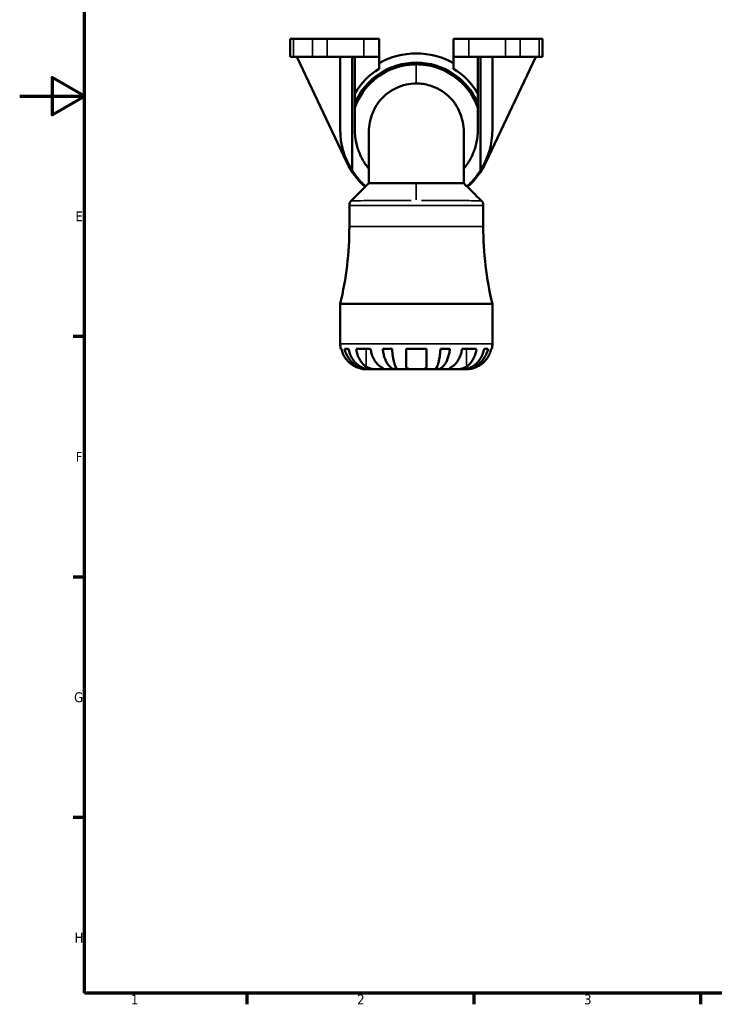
# Model space of a CAD drawing. Header units: millimetres. Extents: x 0 to 903, y 0 to 594.
# Tile 1 of 14: x 0 to 214, y 17 to 321. Entities that reach past the tile are written whole.
import ezdxf

# ---------------------------------------------------------------- set-up
doc = ezdxf.new("R2010")
doc.units = ezdxf.units.MM
for name, color, linetype, lineweight in [('Border (ANSI)', 7, 'Continuous', 70), ('Visible (ANSI)', 7, 'Continuous', 50), ('Visible Narrow (ANSI)', 7, 'Continuous', 35)]:
    doc.layers.add(name, color=color, linetype=linetype, lineweight=lineweight)
doc.styles.add('Note Text (ANSI)', font='tahoma.ttf')

# ---------------------------------------------------------------- blocks, each defined once
blk = doc.blocks.new('Borders Default Border')
at = {"layer": 'Border (ANSI)'}
for p, q in [((20, 222.75), (16.55, 222.75)), ((20, 148.5), (16.55, 148.5)), ((20, 74.25), (16.55, 74.25)), ((70.08, 20), (70.08, 16.55)), ((140.17, 20), (140.17, 16.55)), ((210.25, 20), (210.25, 16.55))]:
    blk.add_line(p, q, dxfattribs=at)
at = {"layer": 'Border (ANSI)', "flags": 128}
for points in [[(20, 20), (20, 574), (821, 574), (821, 20), (20, 20)], [(0, 297), (20, 297), (10, 302.77), (10, 291.23), (20, 297)]]:
    blk.add_lwpolyline(points, dxfattribs=at)
at = {"layer": 'Border (ANSI)', "char_height": 3.05, "attachment_point": 7, "style": 'Note Text (ANSI)'}
for s, insert in [('E', (17.21, 258.35)), ('F', (17.29, 184.1)), ('G', (16.81, 109.79)), ('H', (16.97, 35.6)), ('1', (34.35, 16.55)), ('2', (104.2, 16.55)), ('3', (174.26, 16.49))]:
    blk.add_mtext(s, dxfattribs=dict(at, insert=insert))

msp = doc.modelspace()

# ---------------------------------------------------------------- linework, layer by layer
at = {"layer": 'Visible (ANSI)'}
for p, q in [((83.459, 314.658), (84.535, 314.658)), ((83.459, 314.658), (83.459, 309.158)), ((90.397, 314.658), (84.535, 314.658)), ((90.397, 314.658), (94.948, 314.658)), ((106.279, 314.658), (94.948, 314.658)), ((106.279, 314.658), (110.959, 314.658)), ((110.959, 309.158), (110.959, 314.658)), ((133.959, 314.658), (138.639, 314.658)), ((133.959, 314.658), (133.959, 309.158)), ((138.639, 314.658), (149.969, 314.658)), ((149.969, 314.658), (154.52, 314.658)), ((154.52, 314.658), (160.382, 314.658)), ((160.382, 314.658), (161.459, 314.658)), ((161.459, 309.158), (161.459, 314.658)), ((84.535, 309.158), (83.459, 309.158)), ((84.535, 309.158), (90.397, 309.158)), ((85.606, 309.158), (100.987, 276.535)), ((94.948, 309.158), (90.397, 309.158)), ((94.948, 309.158), (106.279, 309.158)), ((98.959, 309.158), (98.959, 286.658)), ((102.668, 273.986), (102.668, 309.158)), ((103.459, 309.158), (103.459, 286.658)), ((110.959, 309.158), (106.279, 309.158)), ((110.959, 305.454), (110.959, 309.158)), ((133.959, 309.158), (133.959, 305.454)), ((138.639, 309.158), (133.959, 309.158)), ((149.969, 309.158), (138.639, 309.158)), ((141.459, 286.658), (141.459, 309.158)), ((142.249, 309.158), (142.249, 273.986)), ((143.93, 276.535), (159.311, 309.158)), ((145.959, 286.658), (145.959, 309.158)), ((154.52, 309.158), (149.969, 309.158)), ((160.382, 309.158), (154.52, 309.158)), ((161.459, 309.158), (160.382, 309.158)), ((107.801, 285.961), (107.801, 270.118)), ((137.117, 270.118), (137.117, 285.961)), ((101.779, 263.268), (101.779, 256.698)), ((143.139, 263.268), (143.139, 256.698)), ((98.959, 232.818), (145.959, 232.818)), ((98.959, 232.818), (98.959, 220.533)), ((145.959, 232.818), (145.959, 220.533)), ((99.331, 218.958), (99.118, 218.958)), ((101.548, 218.958), (100.34, 218.958)), ((108.332, 218.958), (103.878, 218.958)), ((115.005, 218.958), (112.089, 218.958)), ((125.609, 218.958), (119.309, 218.958)), ((132.828, 218.958), (129.912, 218.958)), ((141.039, 218.958), (136.585, 218.958)), ((144.577, 218.958), (143.369, 218.958)), ((145.799, 218.958), (145.586, 218.958)), ((116.02, 212.658), (116.02, 213.567)), ((128.897, 212.658), (128.897, 213.567)), ((106.834, 212.658), (107.839, 212.658)), ((107.839, 212.658), (107.839, 212.671)), ((107.839, 212.658), (108.222, 212.658)), ((108.222, 212.658), (111.41, 212.658)), ((111.41, 212.658), (116.02, 212.658)), ((116.02, 212.658), (116.944, 212.658)), ((116.944, 212.658), (122.459, 212.658)), ((122.459, 212.658), (127.973, 212.658)), ((127.973, 212.658), (128.897, 212.658)), ((128.897, 212.658), (133.507, 212.658)), ((133.507, 212.658), (136.695, 212.658)), ((136.695, 212.658), (137.078, 212.658)), ((137.078, 212.658), (137.078, 212.671)), ((137.078, 212.658), (138.084, 212.658))]:
    msp.add_line(p, q, dxfattribs=at)
for centre, radius, start, end in [((122.459, 286.658), 23.5, 60.70136, 119.29864), ((122.459, 286.658), 20.68, 23.25423, 156.74577), ((122.459, 286.658), 22.035, 121.46002, 149.57302), ((122.459, 286.658), 22.035, 30.42698, 58.53998), ((122.459, 286.658), 23.5, 180, 212.63243), ((122.459, 286.658), 23.5, 327.36757, 0), ((122.459, 286.658), 23.738, 205.2436, 228.2198), ((122.459, 286.658), 23.738, 311.7802, 334.7564), ((-0.74, 256.698), 102.519, 346.53021, 0), ((245.657, 256.698), 102.519, 180, 193.46979), ((106.834, 220.533), 7.875, 180, 191.53696), ((138.084, 220.533), 7.875, 348.46304, 0)]:
    msp.add_arc(centre, radius, start, end, dxfattribs=at)
for points, knots in [([(122.459, 306.816), (120.994, 306.816), (119.53, 306.656), (114.832, 305.616), (111.751, 304.062), (106.766, 299.725), (104.838, 296.978), (103.591, 293.757), (103.523, 293.575), (103.459, 293.392)], [-3.1415927, -3.1415927, -3.1415927, -3.1415927, -2.9236461, -2.9236461, -2.4255041, -2.4255041, -1.9402837, -1.9402837, -1.9113981, -1.9113981, -1.9113981, -1.9113981]), ([(141.458, 293.392), (141.398, 293.562), (141.336, 293.73), (140.226, 296.615), (138.583, 299.101), (134.226, 303.327), (131.434, 304.982), (126.49, 306.512), (124.474, 306.816), (122.459, 306.816)], [1.9113981, 1.9113981, 1.9113981, 1.9113981, 1.9381731, 1.9381731, 2.3714535, 2.3714535, 2.8415927, 2.8415927, 3.1415927, 3.1415927, 3.1415927, 3.1415927]), ([(107.801, 285.961), (107.802, 288.003), (108.206, 290.024), (109.887, 294.033), (111.297, 295.959), (114.878, 298.99), (117.065, 300.07), (120.389, 300.793), (121.424, 300.904), (122.459, 300.904)], [1.5232625, 1.5232625, 1.5232625, 1.5232625, 1.9402837, 1.9402837, 2.4255041, 2.4255041, 2.9236461, 2.9236461, 3.1415927, 3.1415927, 3.1415927, 3.1415927]), ([(122.459, 300.904), (123.883, 300.904), (125.308, 300.693), (128.81, 299.629), (130.796, 298.478), (133.936, 295.521), (135.142, 293.776), (136.716, 290.003), (137.114, 287.993), (137.116, 285.961)], [-3.1415927, -3.1415927, -3.1415927, -3.1415927, -2.8415927, -2.8415927, -2.3714535, -2.3714535, -1.9381731, -1.9381731, -1.5232625, -1.5232625, -1.5232625, -1.5232625]), ([(103.459, 286.658), (103.459, 285.251), (103.608, 283.968), (104.123, 281.522), (104.492, 280.359), (105.444, 278.114), (106.029, 277.038), (107.051, 275.524), (107.415, 275.037), (107.801, 274.569)], [-6.4632707, -6.4632707, -6.4632707, -6.4632707, -6.041163, -6.041163, -5.6190554, -5.6190554, -5.1969477, -5.1969477, -4.9863468, -4.9863468, -4.9863468, -4.9863468]), ([(137.116, 274.569), (137.502, 275.037), (137.866, 275.524), (138.888, 277.038), (139.473, 278.114), (140.425, 280.359), (140.794, 281.522), (141.309, 283.968), (141.459, 285.251), (141.459, 286.658)], [-1.4769239, -1.4769239, -1.4769239, -1.4769239, -1.266323, -1.266323, -0.8442153, -0.8442153, -0.4221077, -0.4221077, 0, 0, 0, 0]), ([(106.811, 269.126), (106.288, 269.593), (105.795, 270.074), (104.599, 271.346), (103.958, 272.14), (103.142, 273.266), (102.886, 273.645), (102.668, 273.986)], [12.15848046, 12.15848046, 12.15848046, 12.15848046, 12.43035208, 12.43035208, 12.87371026, 12.87371026, 13.11972529, 13.11972529, 13.11972529, 13.11972529]), ([(142.249, 273.986), (142.031, 273.645), (141.775, 273.266), (140.959, 272.14), (140.318, 271.346), (139.122, 270.074), (138.629, 269.593), (138.106, 269.126)], [7.52091466, 7.52091466, 7.52091466, 7.52091466, 7.76692968, 7.76692968, 8.21028787, 8.21028787, 8.48215948, 8.48215948, 8.48215948, 8.48215948]), ([(122.459, 270.103), (121.034, 270.103), (119.61, 270.103), (116.108, 270.104), (114.121, 270.106), (110.981, 270.11), (109.775, 270.112), (108.202, 270.116), (107.803, 270.119), (107.801, 270.118)], [0, 0, 0, 0, 0.3, 0.3, 0.7701391, 0.7701391, 1.2034195, 1.2034195, 1.6181794, 1.6181794, 1.6181794, 1.6181794]), ([(137.116, 270.118), (137.115, 270.119), (136.711, 270.116), (135.03, 270.112), (133.62, 270.109), (130.039, 270.105), (127.852, 270.104), (124.528, 270.103), (123.493, 270.103), (122.459, 270.103)], [4.6650059, 4.6650059, 4.6650059, 4.6650059, 5.0818763, 5.0818763, 5.5670968, 5.5670968, 6.0652388, 6.0652388, 6.2831853, 6.2831853, 6.2831853, 6.2831853]), ([(101.779, 263.268), (101.779, 263.401), (101.792, 263.535), (101.843, 263.787), (101.879, 263.905), (101.965, 264.119), (102.014, 264.215), (102.115, 264.383), (102.168, 264.456), (102.269, 264.583), (102.319, 264.637), (102.366, 264.684)], [-1.0175268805, -1.0175268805, -1.0175268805, -1.0175268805, -1.01737142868, -1.01737142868, -1.01721597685, -1.01721597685, -1.01706052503, -1.01706052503, -1.0169050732, -1.0169050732, -1.01674962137, -1.01674962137, -1.01674962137, -1.01674962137]), ([(142.551, 264.684), (142.598, 264.637), (142.648, 264.583), (142.749, 264.456), (142.802, 264.383), (142.903, 264.215), (142.952, 264.119), (143.038, 263.905), (143.074, 263.787), (143.125, 263.535), (143.139, 263.401), (143.139, 263.268)], [-6.84963099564, -6.84963099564, -6.84963099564, -6.84963099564, -6.84947558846, -6.84947558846, -6.84932018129, -6.84932018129, -6.84916477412, -6.84916477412, -6.84900936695, -6.84900936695, -6.84885395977, -6.84885395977, -6.84885395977, -6.84885395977]), ([(99.331, 218.958), (99.435, 218.456), (99.59, 217.966), (99.957, 217.083), (100.206, 216.611), (100.798, 215.731), (101.14, 215.323), (101.833, 214.634), (102.247, 214.291), (103.014, 213.783), (103.35, 213.594), (103.684, 213.436)], [0.14941001, 0.14941001, 0.14941001, 0.14941001, 0.29044502, 0.29044502, 0.43634177, 0.43634177, 0.58223851, 0.58223851, 0.72934673, 0.72934673, 0.83526259, 0.83526259, 0.83526259, 0.83526259]), ([(107.839, 212.658), (107.365, 212.658), (106.848, 212.706), (105.835, 212.914), (105.34, 213.073), (104.466, 213.446), (104.008, 213.694), (103.152, 214.283), (102.754, 214.625), (102.088, 215.312), (101.757, 215.721), (101.186, 216.602), (100.946, 217.074), (100.59, 217.96), (100.44, 218.453), (100.34, 218.958)], [3.5133937, 3.5133937, 3.5133937, 3.5133937, 3.6601181, 3.6601181, 3.8068425, 3.8068425, 3.9529976, 3.9529976, 4.0991526, 4.0991526, 4.2449679, 4.2449679, 4.3907831, 4.3907831, 4.5326305, 4.5326305, 4.5326305, 4.5326305]), ([(101.548, 218.958), (101.637, 218.453), (101.771, 217.96), (102.087, 217.074), (102.301, 216.602), (102.809, 215.721), (103.103, 215.312), (103.697, 214.625), (104.05, 214.283), (104.812, 213.694), (105.22, 213.446), (105.997, 213.073), (106.438, 212.914), (107.34, 212.706), (107.8, 212.658), (108.222, 212.658)], [0.1494024, 0.1494024, 0.1494024, 0.1494024, 0.2912498, 0.2912498, 0.4370651, 0.4370651, 0.5828803, 0.5828803, 0.7290354, 0.7290354, 0.8751905, 0.8751905, 1.0219149, 1.0219149, 1.1686392, 1.1686392, 1.1686392, 1.1686392]), ([(106.955, 213.436), (106.72, 213.594), (106.481, 213.783), (105.94, 214.291), (105.647, 214.634), (105.157, 215.323), (104.915, 215.731), (104.496, 216.611), (104.32, 217.083), (104.061, 217.966), (103.951, 218.456), (103.878, 218.958)], [3.89239507, 3.89239507, 3.89239507, 3.89239507, 3.99831093, 3.99831093, 4.14541915, 4.14541915, 4.2913159, 4.2913159, 4.43721264, 4.43721264, 4.57824766, 4.57824766, 4.57824766, 4.57824766]), ([(108.332, 218.958), (108.406, 218.456), (108.515, 217.966), (108.775, 217.083), (108.951, 216.611), (109.369, 215.731), (109.612, 215.323), (110.102, 214.634), (110.394, 214.291), (110.936, 213.783), (111.174, 213.594), (111.41, 213.436)], [0.14941001, 0.14941001, 0.14941001, 0.14941001, 0.29044502, 0.29044502, 0.43634177, 0.43634177, 0.58223851, 0.58223851, 0.72934673, 0.72934673, 0.83526259, 0.83526259, 0.83526259, 0.83526259]), ([(116.02, 212.658), (115.772, 212.658), (115.501, 212.706), (114.97, 212.914), (114.71, 213.073), (114.252, 213.446), (114.012, 213.694), (113.563, 214.283), (113.355, 214.625), (113.005, 215.312), (112.832, 215.721), (112.533, 216.602), (112.407, 217.074), (112.22, 217.96), (112.141, 218.453), (112.089, 218.958)], [3.5133937, 3.5133937, 3.5133937, 3.5133937, 3.6601181, 3.6601181, 3.8068425, 3.8068425, 3.9529976, 3.9529976, 4.0991526, 4.0991526, 4.2449679, 4.2449679, 4.3907831, 4.3907831, 4.5326305, 4.5326305, 4.5326305, 4.5326305]), ([(115.005, 218.958), (115.031, 218.453), (115.07, 217.96), (115.162, 217.074), (115.224, 216.602), (115.371, 215.721), (115.457, 215.312), (115.629, 214.625), (115.732, 214.283), (115.953, 213.694), (116.072, 213.446), (116.298, 213.073), (116.426, 212.914), (116.688, 212.706), (116.822, 212.658), (116.944, 212.658)], [0.1494024, 0.1494024, 0.1494024, 0.1494024, 0.2912498, 0.2912498, 0.4370651, 0.4370651, 0.5828803, 0.5828803, 0.7290354, 0.7290354, 0.8751905, 0.8751905, 1.0219149, 1.0219149, 1.1686392, 1.1686392, 1.1686392, 1.1686392]), ([(119.309, 213.436), (119.309, 213.594), (119.309, 213.783), (119.309, 214.291), (119.309, 214.634), (119.309, 215.323), (119.309, 215.731), (119.309, 216.611), (119.309, 217.083), (119.309, 217.966), (119.309, 218.456), (119.309, 218.958)], [3.89239507, 3.89239507, 3.89239507, 3.89239507, 3.99831093, 3.99831093, 4.14541915, 4.14541915, 4.2913159, 4.2913159, 4.43721264, 4.43721264, 4.57824766, 4.57824766, 4.57824766, 4.57824766]), ([(125.609, 218.958), (125.609, 218.456), (125.609, 217.966), (125.609, 217.083), (125.609, 216.611), (125.609, 215.731), (125.609, 215.323), (125.609, 214.634), (125.609, 214.291), (125.609, 213.783), (125.609, 213.594), (125.609, 213.436)], [0.14941001, 0.14941001, 0.14941001, 0.14941001, 0.29044502, 0.29044502, 0.43634177, 0.43634177, 0.58223851, 0.58223851, 0.72934673, 0.72934673, 0.83526259, 0.83526259, 0.83526259, 0.83526259]), ([(127.973, 212.658), (128.095, 212.658), (128.229, 212.706), (128.491, 212.914), (128.619, 213.073), (128.845, 213.446), (128.964, 213.694), (129.185, 214.283), (129.288, 214.625), (129.46, 215.312), (129.546, 215.721), (129.694, 216.602), (129.756, 217.074), (129.848, 217.96), (129.887, 218.453), (129.912, 218.958)], [3.5133937, 3.5133937, 3.5133937, 3.5133937, 3.6601181, 3.6601181, 3.8068425, 3.8068425, 3.9529976, 3.9529976, 4.0991526, 4.0991526, 4.2449679, 4.2449679, 4.3907831, 4.3907831, 4.5326305, 4.5326305, 4.5326305, 4.5326305]), ([(132.828, 218.958), (132.776, 218.453), (132.697, 217.96), (132.51, 217.074), (132.385, 216.602), (132.085, 215.721), (131.912, 215.312), (131.562, 214.625), (131.354, 214.283), (130.905, 213.694), (130.665, 213.446), (130.207, 213.073), (129.947, 212.914), (129.416, 212.706), (129.145, 212.658), (128.897, 212.658)], [0.1494024, 0.1494024, 0.1494024, 0.1494024, 0.2912498, 0.2912498, 0.4370651, 0.4370651, 0.5828803, 0.5828803, 0.7290354, 0.7290354, 0.8751905, 0.8751905, 1.0219149, 1.0219149, 1.1686392, 1.1686392, 1.1686392, 1.1686392]), ([(133.507, 213.436), (133.743, 213.594), (133.981, 213.783), (134.523, 214.291), (134.816, 214.634), (135.305, 215.323), (135.548, 215.731), (135.966, 216.611), (136.142, 217.083), (136.402, 217.966), (136.512, 218.456), (136.585, 218.958)], [3.89239507, 3.89239507, 3.89239507, 3.89239507, 3.99831093, 3.99831093, 4.14541915, 4.14541915, 4.2913159, 4.2913159, 4.43721264, 4.43721264, 4.57824766, 4.57824766, 4.57824766, 4.57824766]), ([(136.695, 212.658), (137.117, 212.658), (137.577, 212.706), (138.479, 212.914), (138.92, 213.073), (139.697, 213.446), (140.105, 213.694), (140.867, 214.283), (141.22, 214.625), (141.814, 215.312), (142.108, 215.721), (142.616, 216.602), (142.83, 217.074), (143.146, 217.96), (143.28, 218.453), (143.369, 218.958)], [3.5133937, 3.5133937, 3.5133937, 3.5133937, 3.6601181, 3.6601181, 3.8068425, 3.8068425, 3.9529976, 3.9529976, 4.0991526, 4.0991526, 4.2449679, 4.2449679, 4.3907831, 4.3907831, 4.5326305, 4.5326305, 4.5326305, 4.5326305]), ([(144.577, 218.958), (144.477, 218.453), (144.327, 217.96), (143.971, 217.074), (143.731, 216.602), (143.16, 215.721), (142.829, 215.312), (142.163, 214.625), (141.765, 214.283), (140.909, 213.694), (140.451, 213.446), (139.577, 213.073), (139.082, 212.914), (138.069, 212.706), (137.552, 212.658), (137.078, 212.658)], [0.1494024, 0.1494024, 0.1494024, 0.1494024, 0.2912498, 0.2912498, 0.4370651, 0.4370651, 0.5828803, 0.5828803, 0.7290354, 0.7290354, 0.8751905, 0.8751905, 1.0219149, 1.0219149, 1.1686392, 1.1686392, 1.1686392, 1.1686392]), ([(141.039, 218.958), (140.966, 218.456), (140.857, 217.966), (140.597, 217.083), (140.421, 216.611), (140.003, 215.731), (139.76, 215.323), (139.27, 214.634), (138.978, 214.291), (138.436, 213.783), (138.197, 213.594), (137.962, 213.436)], [0.14941001, 0.14941001, 0.14941001, 0.14941001, 0.29044502, 0.29044502, 0.43634177, 0.43634177, 0.58223851, 0.58223851, 0.72934673, 0.72934673, 0.83526259, 0.83526259, 0.83526259, 0.83526259]), ([(141.234, 213.436), (141.567, 213.594), (141.903, 213.783), (142.67, 214.291), (143.084, 214.634), (143.777, 215.323), (144.12, 215.731), (144.711, 216.611), (144.96, 217.083), (145.327, 217.966), (145.482, 218.456), (145.586, 218.958)], [3.89239507, 3.89239507, 3.89239507, 3.89239507, 3.99831093, 3.99831093, 4.14541915, 4.14541915, 4.2913159, 4.2913159, 4.43721264, 4.43721264, 4.57824766, 4.57824766, 4.57824766, 4.57824766]), ([(103.684, 213.436), (103.814, 213.374), (103.947, 213.315), (104.272, 213.179), (104.465, 213.106), (104.854, 212.975), (105.048, 212.918), (105.497, 212.804), (105.739, 212.757), (106.223, 212.685), (106.44, 212.67), (106.751, 212.657), (106.834, 212.658), (106.834, 212.658)], [-0.50816407, -0.50816407, -0.50816407, -0.50816407, -0.46460526, -0.46460526, -0.40154747, -0.40154747, -0.3356183, -0.3356183, -0.24286964, -0.24286964, -0.12490659, -0.12490659, 0, 0, 0, 0]), ([(111.41, 212.658), (111.254, 212.658), (111.083, 212.658), (110.701, 212.659), (110.49, 212.661), (109.95, 212.673), (109.615, 212.688), (108.959, 212.753), (108.645, 212.801), (108.135, 212.918), (107.934, 212.976), (107.561, 213.111), (107.389, 213.187), (107.134, 213.323), (107.042, 213.378), (106.955, 213.436)], [0, 0, 0, 0, 0.06608139, 0.06608139, 0.13667451, 0.13667451, 0.23873403, 0.23873403, 0.33457773, 0.33457773, 0.40157847, 0.40157847, 0.46685307, 0.46685307, 0.50745344, 0.50745344, 0.50745344, 0.50745344]), ([(111.41, 213.436), (111.496, 213.378), (111.578, 213.323), (111.78, 213.187), (111.891, 213.111), (112.082, 212.976), (112.161, 212.918), (112.299, 212.803), (112.338, 212.757), (112.325, 212.685), (112.245, 212.67), (111.937, 212.657), (111.704, 212.658), (111.41, 212.658)], [-0.50766593, -0.50766593, -0.50766593, -0.50766593, -0.46718991, -0.46718991, -0.40200215, -0.40200215, -0.33506637, -0.33506637, -0.24300458, -0.24300458, -0.12488859, -0.12488859, 0, 0, 0, 0]), ([(122.459, 212.658), (122.208, 212.658), (121.958, 212.658), (121.448, 212.66), (121.19, 212.663), (120.593, 212.685), (120.28, 212.712), (119.854, 212.81), (119.711, 212.863), (119.528, 212.977), (119.47, 213.028), (119.383, 213.138), (119.353, 213.196), (119.317, 213.314), (119.309, 213.374), (119.309, 213.436)], [0, 0, 0, 0, 0.07514839, 0.07514839, 0.15775683, 0.15775683, 0.27887104, 0.27887104, 0.36056434, 0.36056434, 0.41315921, 0.41315921, 0.46174689, 0.46174689, 0.50485698, 0.50485698, 0.50485698, 0.50485698]), ([(125.609, 213.436), (125.609, 213.43), (125.608, 213.424), (125.606, 213.339), (125.591, 213.265), (125.534, 213.138), (125.497, 213.084), (125.39, 212.976), (125.315, 212.925), (125.069, 212.807), (124.87, 212.757), (124.353, 212.685), (124.027, 212.67), (123.287, 212.657), (122.875, 212.658), (122.459, 212.658)], [-0.51072287, -0.51072287, -0.51072287, -0.51072287, -0.50653573, -0.50653573, -0.4498196, -0.4498196, -0.40070764, -0.40070764, -0.34173664, -0.34173664, -0.24159774, -0.24159774, -0.12498377, -0.12498377, 0, 0, 0, 0]), ([(133.507, 212.658), (133.351, 212.658), (133.212, 212.658), (132.964, 212.659), (132.859, 212.661), (132.66, 212.673), (132.596, 212.688), (132.576, 212.753), (132.615, 212.801), (132.756, 212.918), (132.835, 212.976), (133.026, 213.111), (133.137, 213.187), (133.339, 213.323), (133.421, 213.378), (133.507, 213.436)], [0, 0, 0, 0, 0.06608139, 0.06608139, 0.13667451, 0.13667451, 0.23873403, 0.23873403, 0.33457773, 0.33457773, 0.40157847, 0.40157847, 0.46685307, 0.46685307, 0.50745344, 0.50745344, 0.50745344, 0.50745344]), ([(137.962, 213.436), (137.876, 213.378), (137.784, 213.323), (137.528, 213.187), (137.357, 213.111), (136.984, 212.976), (136.783, 212.918), (136.284, 212.803), (135.983, 212.757), (135.287, 212.685), (134.899, 212.67), (134.151, 212.657), (133.801, 212.658), (133.507, 212.658)], [-0.50766593, -0.50766593, -0.50766593, -0.50766593, -0.46718991, -0.46718991, -0.40200215, -0.40200215, -0.33506637, -0.33506637, -0.24300458, -0.24300458, -0.12488859, -0.12488859, 0, 0, 0, 0]), ([(138.084, 212.658), (138.084, 212.658), (138.106, 212.658), (138.2, 212.659), (138.274, 212.661), (138.544, 212.675), (138.786, 212.695), (139.297, 212.78), (139.534, 212.83), (139.972, 212.948), (140.162, 213.007), (140.552, 213.143), (140.75, 213.221), (141.043, 213.347), (141.138, 213.391), (141.234, 213.436)], [-2.17667965, -2.17667965, -2.17667965, -2.17667965, -2.11086653, -2.11086653, -2.04055216, -2.04055216, -1.91738302, -1.91738302, -1.82942275, -1.82942275, -1.76558177, -1.76558177, -1.70117883, -1.70117883, -1.66961913, -1.66961913, -1.66961913, -1.66961913])]:
    msp.add_open_spline(points, degree=3, knots=knots, dxfattribs=at)
for points in [[(102.366, 264.684), (104.181, 266.494), (105.994, 268.304), (107.801, 270.118)], [(137.117, 270.118), (138.923, 268.304), (140.736, 266.494), (142.551, 264.684)]]:
    msp.add_open_spline(points, degree=3, dxfattribs=at)
at = {"layer": 'Visible Narrow (ANSI)'}
for p, q in [((84.535, 309.433), (84.535, 314.383)), ((90.397, 314.383), (90.397, 309.433)), ((94.948, 309.433), (94.948, 314.383)), ((106.279, 314.383), (106.279, 309.433)), ((138.639, 309.433), (138.639, 314.383)), ((149.969, 314.383), (149.969, 309.433)), ((154.52, 309.433), (154.52, 314.383)), ((160.382, 314.383), (160.382, 309.433)), ((122.459, 306.521), (122.459, 301.2)), ((122.459, 264.996), (122.459, 269.834)), ((102.033, 256.698), (142.884, 256.698)), ((99.248, 220.533), (145.669, 220.533)), ((106.955, 213.712), (106.955, 218.682)), ((137.962, 213.712), (137.962, 218.682))]:
    msp.add_line(p, q, dxfattribs=at)
for points, knots in [([(120.883, 264.727), (120.296, 264.727), (119.712, 264.727), (117.602, 264.727), (116.081, 264.726), (112.714, 264.724), (110.938, 264.723), (108.563, 264.72), (107.821, 264.719), (105.906, 264.715), (104.879, 264.711), (103.609, 264.705), (103.22, 264.702), (102.736, 264.697), (102.586, 264.694), (102.469, 264.691), (102.45, 264.69), (102.434, 264.69)], [-3.7873544, -3.7873544, -3.7873544, -3.7873544, -3.623767, -3.623767, -3.1889782, -3.1889782, -2.6107288, -2.6107288, -2.3205997, -2.3205997, -1.7880672, -1.7880672, -1.4543661, -1.4543661, -1.216077, -1.216077, -1.1625709, -1.1625709, -1.1625709, -1.1625709]), ([(142.481, 264.69), (142.426, 264.692), (142.336, 264.694), (141.74, 264.703), (140.752, 264.709), (137.955, 264.717), (136.096, 264.72), (131.861, 264.725), (129.408, 264.726), (125.954, 264.727), (124.998, 264.727), (124.036, 264.727)], [-6.7038082, -6.7038082, -6.7038082, -6.7038082, -6.514517, -6.514517, -5.7921186, -5.7921186, -5.0694225, -5.0694225, -4.3466213, -4.3466213, -4.0789985, -4.0789985, -4.0789985, -4.0789985]), ([(102.034, 263.266), (102.119, 263.266), (102.224, 263.266), (102.637, 263.265), (103.034, 263.265), (104.336, 263.264), (105.391, 263.264), (107.362, 263.263), (108.126, 263.263), (110.574, 263.262), (112.404, 263.262), (115.878, 263.262), (117.447, 263.261), (121.66, 263.261), (124.427, 263.261), (129.63, 263.262), (132.16, 263.262), (136.526, 263.263), (138.44, 263.263), (141.314, 263.265), (142.327, 263.265), (142.832, 263.266), (142.859, 263.266), (142.884, 263.266)], [1.3090932, 1.3090932, 1.3090932, 1.3090932, 1.4543661, 1.4543661, 1.7880672, 1.7880672, 2.3205997, 2.3205997, 2.6107288, 2.6107288, 3.1889782, 3.1889782, 3.623767, 3.623767, 4.3466213, 4.3466213, 5.0694225, 5.0694225, 5.7921186, 5.7921186, 6.514517, 6.514517, 6.5572876, 6.5572876, 6.5572876, 6.5572876])]:
    msp.add_open_spline(points, degree=3, knots=knots, dxfattribs=at)

# ---------------------------------------------------------------- block references
msp.add_blockref('Borders Default Border', (0, 0))

doc.saveas('drawing.dxf')
